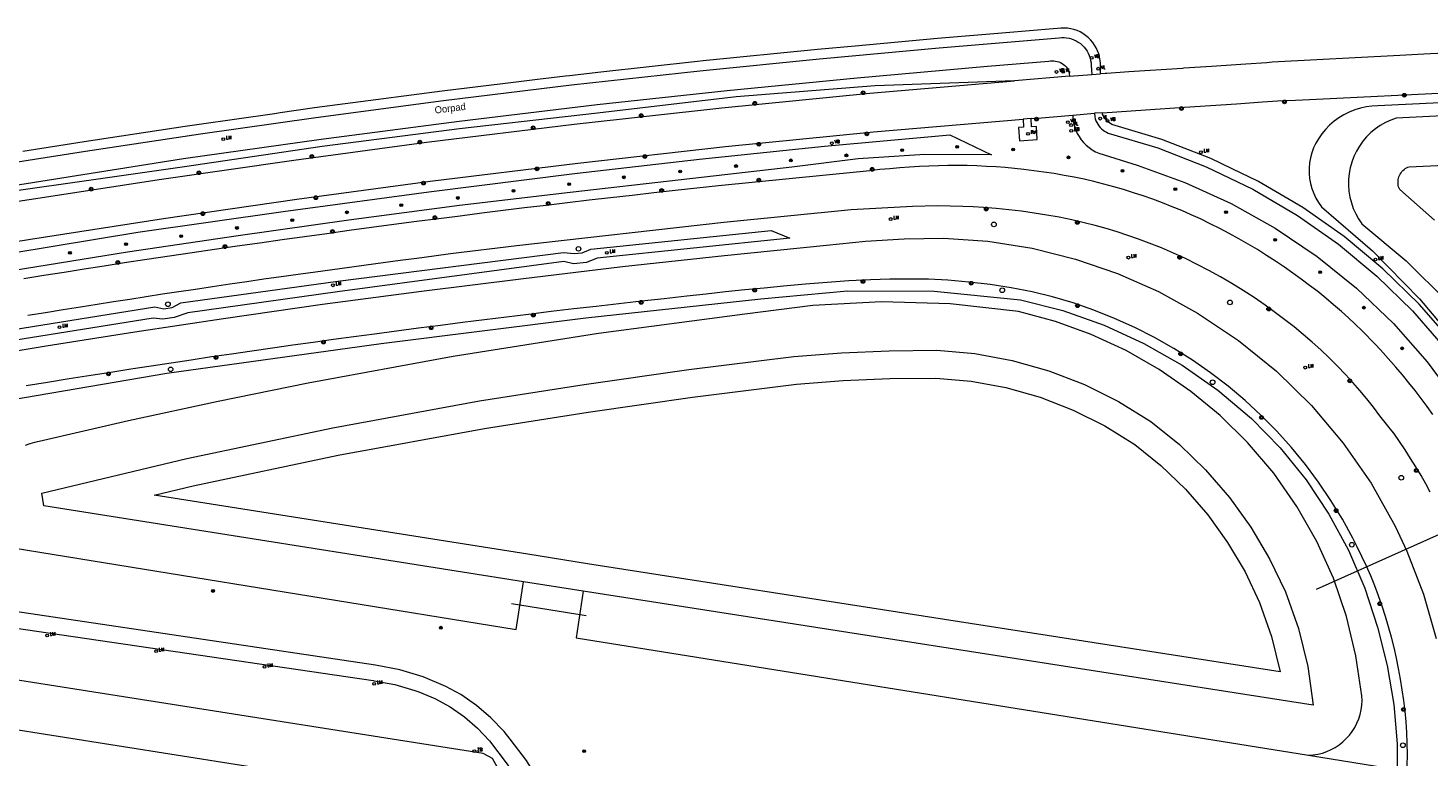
# Model space of a CAD drawing. Header units: metres. Extents: x 138165 to 154469, y 480134 to 494189.
# Tile 53 of 256: x 143178 to 143429, y 484961 to 485091. Entities that reach past the tile are written whole.
import ezdxf

# ---------------------------------------------------------------- set-up
doc = ezdxf.new("R2010")
doc.units = ezdxf.units.M
doc.header["$LTSCALE"] = 0.001
doc.header["$MEASUREMENT"] = 0
for name, color, linetype, lineweight in [('Level 5', 7, 'Continuous', 0), ('TOP-L-duiker', 7, 'Continuous', 0), ('TOP-L-topo objecten punt', 7, 'Continuous', 0), ('TOP-L-topo objecten vlak', 7, 'Continuous', 0), ('TOP-T-topo huisnummering naamgeving', 7, 'Continuous', 0)]:
    doc.layers.add(name, color=color, linetype=linetype, lineweight=lineweight)
doc.styles.add('Style-INTL_ISO', font='INTL_ISO.shx')
doc.styles.add('Style-STANDARD', font='STANDARD.shx')

# ---------------------------------------------------------------- blocks, each defined once
blk = doc.blocks.new('24')
at = {"layer": 'TOP-L-topo objecten punt', "color": 7, "linetype": 'Continuous', "lineweight": 0}
for radius in [0.025, 0.0182, 0.0115, 0.005]:
    blk.add_circle((0, 0), radius, dxfattribs=at)
blk = doc.blocks.new('39')
at = {"layer": 'TOP-L-topo objecten punt', "color": 7, "linetype": 'Continuous', "lineweight": 0}
for p, q in [((0.0175, 0.0175), (-0.0175, 0.0175)), ((-0.0175, 0.0175), (-0.0175, -0.0175)), ((0.0175, 0.0175), (0.0175, -0.0175)), ((0.0175, -0.0175), (-0.0175, -0.0175))]:
    blk.add_line(p, q, dxfattribs=at)
blk.add_circle((0, 0), 0.0332, dxfattribs=at)
blk = doc.blocks.new('*U13')
at = {"layer": 'Level 5', "color": 7, "linetype": 'Continuous', "lineweight": 0}
blk.add_circle((0, 0), 0.0415, dxfattribs=at)
blk = doc.blocks.new('150')
at = {"layer": 'Level 5', "color": 7, "linetype": 'Continuous', "lineweight": 0}
blk.add_blockref('*U13', (0, 0), dxfattribs=at)
blk = doc.blocks.new('15')
at = {"layer": 'TOP-L-topo objecten punt', "color": 7, "linetype": 'Continuous', "lineweight": 0}
blk.add_circle((0, 0), 0.025, dxfattribs=at)
at = {"layer": 'TOP-L-topo objecten punt', "color": 7, "linetype": 'Continuous', "lineweight": 0, "style": 'Style-STANDARD'}
blk.add_text('VL', height=0.06, dxfattribs=at).set_placement((0.0483, 0))
blk = doc.blocks.new('16')
at = {"layer": 'TOP-L-topo objecten punt', "color": 7, "linetype": 'Continuous', "lineweight": 0}
blk.add_circle((0, 0), 0.025, dxfattribs=at)
at = {"layer": 'TOP-L-topo objecten punt', "color": 7, "linetype": 'Continuous', "lineweight": 0, "style": 'Style-STANDARD'}
blk.add_text('LM', height=0.06, dxfattribs=at).set_placement((0.0483, 0))
blk = doc.blocks.new('126')
at = {"layer": 'TOP-L-topo objecten punt', "color": 7, "linetype": 'Continuous', "lineweight": 0}
blk.add_circle((0, 0), 0.025, dxfattribs=at)
at = {"layer": 'TOP-L-topo objecten punt', "color": 7, "linetype": 'Continuous', "lineweight": 0, "style": 'Style-STANDARD'}
blk.add_text('RV', height=0.06, dxfattribs=at).set_placement((0.0483, 0))
blk = doc.blocks.new('14')
at = {"layer": 'TOP-L-topo objecten punt', "color": 7, "linetype": 'Continuous', "lineweight": 0}
blk.add_circle((0, 0), 0.025, dxfattribs=at)
at = {"layer": 'TOP-L-topo objecten punt', "color": 7, "linetype": 'Continuous', "lineweight": 0, "style": 'Style-STANDARD'}
blk.add_text('VB', height=0.06, dxfattribs=at).set_placement((0.0483, 0))
blk = doc.blocks.new('175')
at = {"layer": 'TOP-L-topo objecten punt', "color": 7, "linetype": 'Continuous', "lineweight": 0}
blk.add_circle((0, 0), 0.025, dxfattribs=at)
at = {"layer": 'TOP-L-topo objecten punt', "color": 7, "linetype": 'Continuous', "lineweight": 0, "style": 'Style-STANDARD'}
blk.add_text('SB', height=0.06, dxfattribs=at).set_placement((0.0483, 0))
blk = doc.blocks.new('85')
at = {"layer": 'TOP-L-topo objecten punt', "color": 7, "linetype": 'Continuous', "lineweight": 0}
blk.add_circle((0, 0), 0.025, dxfattribs=at)
at = {"layer": 'TOP-L-topo objecten punt', "color": 7, "linetype": 'Continuous', "lineweight": 0, "style": 'Style-STANDARD'}
blk.add_text('ZB', height=0.06, dxfattribs=at).set_placement((0.0483, 0))

msp = doc.modelspace()

# ---------------------------------------------------------------- linework, layer by layer
at = {"layer": 'TOP-L-duiker', "flags": 128}
for points in [[(143456.33, 485012), (143408.9, 484990.78)], [(143278.22, 484986.1), (143264.8, 484988.22)]]:
    msp.add_lwpolyline(points, dxfattribs=at)
at = {"layer": 'TOP-L-topo objecten vlak', "flags": 128}
for points in [[(143167.97, 485066.03), (143188.55, 485069.31), (143209.15, 485072.4), (143229.79, 485075.3), (143252.67, 485078.34), (143275.58, 485081.13), (143298.52, 485083.66), (143319.96, 485085.84), (143341.42, 485087.81), (143362.89, 485089.58), (143363.34, 485089.62), (143363.79, 485089.62), (143364.23, 485089.58), (143364.68, 485089.5), (143365.11, 485089.38), (143365.53, 485089.22), (143365.93, 485089.03), (143366.32, 485088.8), (143366.69, 485088.54), (143367.03, 485088.25), (143367.34, 485087.93), (143367.62, 485087.58), (143367.88, 485087.21), (143368.09, 485086.82), (143368.28, 485086.41), (143368.42, 485085.98), (143368.53, 485085.54), (143368.6, 485085.1), (143368.63, 485084.65), (143368.73, 485082.98)], [(143370.32, 485083.11), (143370.3, 485084.95), (143370.25, 485085.54), (143370.14, 485086.12), (143370.04, 485086.52), (143369.99, 485086.69), (143369.78, 485087.24), (143369.53, 485087.78), (143369.23, 485088.28), (143368.89, 485088.76), (143368.51, 485089.21), (143368.09, 485089.62), (143367.63, 485090), (143367.14, 485090.33), (143366.63, 485090.62), (143366.09, 485090.86), (143365.54, 485091.06), (143364.97, 485091.2), (143364.38, 485091.29), (143363.8, 485091.33), (143363.21, 485091.33), (143362.62, 485091.26), (143361.84, 485091.2), (143353.34, 485090.48), (143341.1, 485089.44), (143326.34, 485088.09), (143319.6, 485087.47), (143299.17, 485085.44), (143298.11, 485085.34), (143280.8, 485083.4), (143275.23, 485082.78), (143274.48, 485082.69), (143269.49, 485082.09), (143265.16, 485081.56), (143252.39, 485080.01), (143235.01, 485077.73), (143229.57, 485077.02), (143223.38, 485076.13), (143222.39, 485075.99), (143208.92, 485074.06), (143206.37, 485073.68), (143188.29, 485070.96), (143177.32, 485069.23)], [(143168.83, 485062.09), (143206.1, 485067.97), (143230.76, 485071.43), (143255.44, 485074.65), (143280.16, 485077.63), (143303.44, 485080.14), (143326.73, 485082.44), (143350.05, 485084.53), (143361.04, 485085.42), (143361.35, 485085.46), (143361.65, 485085.47), (143361.96, 485085.46), (143362.26, 485085.42), (143362.56, 485085.35), (143362.85, 485085.25), (143363.13, 485085.13), (143363.4, 485084.98), (143363.66, 485084.81), (143363.9, 485084.62), (143364.12, 485084.4), (143364.32, 485084.17), (143364.5, 485083.92), (143364.65, 485083.66), (143364.76, 485082.69)], [(143431.81, 485086.83), (143428.17, 485086.63), (143423.92, 485086.41), (143401.05, 485085.19), (143400.08, 485085.12), (143396.34, 485084.87), (143390.15, 485084.45), (143385.2, 485084.12), (143384.99, 485084.1), (143375.39, 485083.46), (143371.42, 485083.19), (143371.12, 485083.17), (143370.32, 485083.11)], [(143364.76, 485082.69), (143354.9, 485081.9)], [(143364.76, 485082.69), (143368.73, 485082.98)], [(143368.73, 485082.98), (143370.32, 485083.11)], [(143064.37, 485081.41), (143066.46, 485079.09), (143073.76, 485072.39), (143081.67, 485066.44), (143090.17, 485061.21), (143099.16, 485056.87), (143108.54, 485053.46), (143118.19, 485050.9), (143128.04, 485049.28), (143138, 485048.59), (143143.67, 485048.66), (143149.33, 485049.01), (143154.96, 485049.64), (143178.69, 485053.52), (143202.52, 485057.21), (143226.37, 485060.68), (143250.27, 485063.91), (143276.7, 485067.16), (143303.17, 485070.09), (143329.67, 485072.72), (143356.43, 485075)], [(143149.82, 485056.78), (143156.76, 485057.38), (143168.15, 485059.1), (143178.44, 485060.63), (143202.14, 485064.26), (143225.86, 485067.67), (143249.62, 485070.88), (143276.04, 485074.09), (143302.49, 485077.02), (143328.97, 485079.65), (143354.9, 485081.9)], [(143354.9, 485081.9), (143329.94, 485080.97), (143305.05, 485079.03), (143280.24, 485076.09), (143255.54, 485073.29), (143230.89, 485070.09), (143206.29, 485066.48), (143158.1, 485059.62), (143149.82, 485056.78)], [(143370.64, 485076.15), (143378.36, 485076.67), (143385.34, 485077.15), (143394.64, 485077.78), (143394.65, 485077.78), (143399.33, 485078.1), (143401.99, 485078.28), (143405.22, 485078.44), (143408.98, 485078.62), (143433.27, 485079.79)], [(143441.03, 485078.44), (143419.96, 485077.38), (143418.9, 485077.34), (143417.85, 485077.2), (143416.82, 485076.98), (143415.81, 485076.68), (143414.82, 485076.28), (143413.88, 485075.81), (143412.98, 485075.27), (143412.12, 485074.64), (143411.32, 485073.95), (143410.58, 485073.19), (143409.91, 485072.38), (143409.31, 485071.51), (143408.85, 485070.7), (143408.45, 485069.86), (143408.13, 485068.99), (143407.89, 485068.09), (143407.73, 485067.18), (143407.65, 485066.26), (143407.65, 485065.33), (143407.74, 485064.4), (143407.9, 485063.49), (143408.15, 485062.59), (143408.47, 485061.72), (143408.87, 485060.88), (143409.34, 485060.08), (143409.88, 485059.33), (143418.98, 485051.44), (143427.43, 485042.87), (143435.2, 485033.67)], [(143356.43, 485075), (143356.5, 485073.57), (143355.62, 485073.51), (143355.78, 485071.15), (143358.95, 485071.37), (143358.81, 485073.7), (143357.94, 485073.64), (143357.85, 485075.12)], [(143357.85, 485075.12), (143356.43, 485075)], [(143357.85, 485075.12), (143359.01, 485075.22), (143365.32, 485075.73)], [(143365.32, 485075.73), (143369.21, 485076.06)], [(143365.32, 485075.73), (143365.36, 485075.01), (143365.47, 485074.35), (143365.64, 485073.7), (143365.86, 485073.07), (143366.14, 485072.47), (143366.47, 485071.88), (143366.85, 485071.33), (143367.27, 485070.82), (143367.74, 485070.34), (143368.25, 485069.91), (143368.8, 485069.52), (143369.38, 485069.19), (143369.98, 485068.9), (143376.88, 485066.77), (143385.42, 485063.7), (143393.67, 485059.94), (143401.58, 485055.5), (143409.1, 485050.42), (143416.16, 485044.73), (143422.76, 485038.4), (143428.79, 485031.54), (143434.23, 485024.2)], [(143370.64, 485076.15), (143369.21, 485076.06)], [(143369.21, 485076.06), (143369.25, 485075.41), (143369.35, 485075.06), (143369.47, 485074.73), (143369.62, 485074.41), (143369.8, 485074.1), (143370, 485073.81), (143370.23, 485073.53), (143370.48, 485073.28), (143370.75, 485073.05), (143371.03, 485072.84), (143371.34, 485072.66), (143371.66, 485072.5), (143380.55, 485069.85), (143389.21, 485066.49), (143397.57, 485062.45), (143405.58, 485057.75), (143412.89, 485052.62), (143419.76, 485046.93), (143426.15, 485040.7), (143432.03, 485033.98)], [(143433.29, 485035.12), (143427.34, 485041.91), (143420.87, 485048.22), (143413.91, 485053.98), (143406.51, 485059.17), (143398.44, 485063.9), (143393.89, 485066.11), (143390.02, 485067.98), (143381.3, 485071.37), (143372.34, 485074.06), (143372.07, 485074.22), (143371.81, 485074.41), (143371.57, 485074.62), (143371.35, 485074.84), (143371.15, 485075.09), (143370.97, 485075.35), (143370.81, 485075.62), (143370.68, 485075.91), (143370.64, 485076.15)], [(143441.18, 485076.06), (143423.26, 485075.22), (143422.26, 485074.86), (143421.3, 485074.42), (143420.38, 485073.89), (143419.51, 485073.29), (143418.7, 485072.61), (143417.95, 485071.87), (143417.26, 485071.06), (143416.65, 485070.2), (143416.11, 485069.29), (143415.66, 485068.33), (143415.29, 485067.34), (143415, 485066.32), (143414.81, 485065.28), (143414.71, 485064.23), (143414.7, 485063.17), (143414.78, 485062.11), (143414.95, 485061.07), (143415.21, 485060.04), (143415.56, 485059.04), (143416, 485058.08), (143416.51, 485057.16), (143417.11, 485056.28), (143425.04, 485049.65), (143432.37, 485042.36)], [(143159.92, 485048.5), (143197.91, 485054.75), (143223.94, 485058.49), (143250, 485062), (143276.09, 485065.3), (143298.48, 485067.84), (143320.89, 485070.16), (143343.33, 485072.23), (143350.77, 485068.64), (143338.81, 485068.66), (143326.88, 485067.92), (143315.02, 485066.4), (143295.19, 485064.16), (143275.35, 485061.89), (143255.53, 485059.57), (143235.69, 485056.95), (143215.87, 485054.15), (143196.08, 485051.18), (143151, 485043.9)], [(143430.11, 485056.91), (143423.87, 485062.4), (143423.77, 485062.64), (143423.68, 485062.89), (143423.62, 485063.15), (143423.58, 485063.41), (143423.57, 485063.67), (143423.58, 485063.94), (143423.61, 485064.2), (143423.66, 485064.46), (143423.74, 485064.71), (143423.84, 485064.95), (143423.96, 485065.19), (143424.11, 485065.41), (143424.27, 485065.62), (143424.45, 485065.81), (143424.64, 485065.99), (143424.85, 485066.15), (143425.08, 485066.28), (143425.31, 485066.4), (143425.56, 485066.5), (143447.09, 485067.51)], [(143429.78, 485022.12), (143428.77, 485023.54), (143427.71, 485024.99), (143426.61, 485026.42), (143425.49, 485027.83), (143424.35, 485029.22), (143423.19, 485030.59), (143422.28, 485031.64), (143420.43, 485033.7), (143419.48, 485034.7), (143417.12, 485037.11), (143415.91, 485038.28), (143414.68, 485039.43), (143413.43, 485040.57), (143412.04, 485041.78), (143410.63, 485042.97), (143409.19, 485044.13), (143407.73, 485045.26), (143406.24, 485046.37), (143404.75, 485047.45), (143403.23, 485048.51), (143401.63, 485049.58), (143400.01, 485050.63), (143398.38, 485051.65), (143396.72, 485052.65), (143395.05, 485053.61), (143393.36, 485054.54), (143391.65, 485055.44), (143389.93, 485056.3), (143388.19, 485057.14), (143386.52, 485057.9), (143384.83, 485058.64), (143383.12, 485059.34), (143381.41, 485060.02), (143379.68, 485060.66), (143377.94, 485061.27), (143376.19, 485061.85), (143374.43, 485062.4), (143372.66, 485062.91), (143370.88, 485063.39), (143369.11, 485063.83), (143367.34, 485064.24), (143365.55, 485064.61), (143363.76, 485064.95), (143361.97, 485065.26), (143360.16, 485065.54), (143358.36, 485065.79), (143356.55, 485066.01), (143354.9, 485066.18), (143353.25, 485066.33), (143351.6, 485066.45), (143349.87, 485066.56), (143348.13, 485066.64), (143346.4, 485066.69), (143344.66, 485066.71), (143342.97, 485066.7), (143341.28, 485066.66), (143339.58, 485066.6), (143337.89, 485066.52), (143336.11, 485066.41), (143334.33, 485066.28), (143332.54, 485066.14), (143330.77, 485065.97), (143328.99, 485065.78), (143327.21, 485065.56), (143301.89, 485063.06), (143294.15, 485062.23), (143290.29, 485061.81), (143286.42, 485061.37), (143282.55, 485060.93), (143278.71, 485060.49), (143274.86, 485060.04), (143271.02, 485059.58), (143267.17, 485059.11), (143263.33, 485058.64), (143259.49, 485058.16), (143255.64, 485057.67), (143251.8, 485057.18), (143247.79, 485056.66), (143243.78, 485056.13), (143239.77, 485055.6), (143235.76, 485055.06), (143231.76, 485054.51), (143227.75, 485053.96), (143223.74, 485053.4), (143219.74, 485052.83), (143215.7, 485052.26), (143211.66, 485051.67), (143207.62, 485051.08), (143203.59, 485050.48), (143199.55, 485049.88), (143195.52, 485049.27), (143191.91, 485048.71), (143188.3, 485048.15), (143184.7, 485047.58), (143181.09, 485047.01), (143177.49, 485046.43)], [(143429.35, 485008.2), (143428.54, 485009.71), (143427.69, 485011.2), (143426.77, 485012.75), (143425.82, 485014.28), (143424.84, 485015.8), (143423.83, 485017.29), (143422.79, 485018.77), (143422.18, 485019.58), (143422.01, 485019.8), (143420.34, 485021.91), (143419.17, 485023.44), (143417.97, 485024.94), (143416.74, 485026.41), (143415.48, 485027.86), (143414.18, 485029.28), (143412.74, 485030.79), (143411.25, 485032.27), (143409.73, 485033.7), (143408.17, 485035.1), (143406.58, 485036.47), (143404.97, 485037.8), (143403.32, 485039.09), (143401.65, 485040.36), (143399.75, 485041.73), (143397.81, 485043.07), (143395.83, 485044.35), (143393.82, 485045.59), (143391.78, 485046.78), (143389.71, 485047.92), (143387.62, 485049.01), (143385.5, 485050.05), (143383.36, 485051.03), (143381.19, 485051.96), (143379.01, 485052.83), (143377.1, 485053.54), (143375.18, 485054.21), (143373.25, 485054.83), (143371.3, 485055.42), (143369.34, 485055.97), (143367.37, 485056.47), (143365.15, 485056.99), (143362.92, 485057.45), (143360.67, 485057.85), (143358.42, 485058.21), (143356.16, 485058.51), (143353.89, 485058.78), (143351.62, 485059), (143349.35, 485059.18), (143347.49, 485059.31), (143345.62, 485059.4), (143343.37, 485059.46), (143341.12, 485059.49), (143336.62, 485059.4), (143325.66, 485058.75), (143302.84, 485056.54), (143265.76, 485052.34), (143253.92, 485050.88), (143250.9, 485050.49), (143247.88, 485050.09), (143244.86, 485049.7), (143241.83, 485049.29), (143238.82, 485048.89), (143235.79, 485048.48), (143232.77, 485048.06), (143229.7, 485047.64), (143226.63, 485047.21), (143223.56, 485046.78), (143220.49, 485046.34), (143217.42, 485045.9), (143214.36, 485045.45), (143211.29, 485045), (143208.22, 485044.54), (143205.28, 485044.1), (143202.35, 485043.65), (143199.41, 485043.2), (143196.48, 485042.74), (143193.54, 485042.28), (143190.61, 485041.81), (143187.67, 485041.35), (143184.52, 485040.85), (143181.36, 485040.34), (143178.2, 485039.84)], [(143172.3, 485036.83), (143200.98, 485041.41), (143202.59, 485041.05), (143204.03, 485041.32), (143205.64, 485042.13), (143233.73, 485046.02), (143274.14, 485051.13), (143276.04, 485050.95), (143277.48, 485051.09), (143279.04, 485051.75), (143311.34, 485055.06), (143314.68, 485053.68), (143280.19, 485050.14), (143278.26, 485049.34), (143275.93, 485049.12), (143274.18, 485049.53), (143233.66, 485044.08), (143206.88, 485040.32)], [(143165.64, 485031.79), (143181.51, 485034.4), (143197.39, 485036.92), (143213.28, 485039.35), (143230.99, 485041.88), (143248.72, 485044.23), (143266.48, 485046.41), (143284.71, 485048.61), (143302.97, 485050.62), (143321.24, 485052.44), (143328.19, 485053.18), (143335.16, 485053.6), (143342.15, 485053.71), (143350.13, 485053.14), (143358.03, 485051.89), (143365.79, 485049.96), (143373.36, 485047.37), (143380.67, 485044.14), (143387.69, 485040.29), (143394.99, 485035.41), (143401.81, 485029.88), (143408.07, 485023.73), (143413.74, 485017.02), (143418.74, 485009.81), (143423.05, 485002.16), (143425.14, 484997.66), (143428.13, 484989.97), (143430.42, 484982.05)], [(143425.21, 484959.22), (143425.24, 484961.24), (143425.21, 484963.27), (143425.13, 484965.19), (143425, 484967.1), (143424.82, 484969.02), (143424.6, 484970.94), (143424.33, 484972.84), (143424.03, 484974.75), (143423.67, 484976.64), (143423.28, 484978.52), (143422.85, 484980.4), (143422.38, 484982.27), (143421.87, 484984.13), (143421.32, 484985.98), (143420.72, 484987.82), (143420.08, 484989.65), (143419.4, 484991.45), (143418.68, 484993.24), (143417.92, 484994.98), (143416.27, 484998.42), (143416.02, 484998.91), (143415.5, 484999.97), (143413.6, 485003.41), (143411.54, 485006.76), (143409.33, 485010.02), (143406.98, 485013.17), (143404.48, 485016.22), (143401.86, 485019.14), (143399.08, 485021.95), (143396.17, 485024.64), (143393.14, 485027.19), (143389.99, 485029.6), (143386.74, 485031.87), (143383.4, 485033.97), (143379.95, 485035.93), (143376.42, 485037.72), (143372.8, 485039.35), (143369.11, 485040.82), (143365.37, 485042.11), (143361.72, 485043.18), (143358.03, 485044.08), (143354.29, 485044.81), (143350.53, 485045.39), (143346.74, 485045.84), (143342.96, 485046.17), (143339.51, 485046.34), (143336.05, 485046.38), (143332.58, 485046.34), (143329.13, 485046.24), (143325.23, 485046.06), (143321.33, 485045.78), (143317.44, 485045.45), (143313.55, 485045.1), (143310.08, 485044.78), (143306.61, 485044.44), (143303.14, 485044.07), (143299.67, 485043.69), (143296.2, 485043.31), (143292.15, 485042.87), (143288.1, 485042.42), (143284.06, 485041.97), (143280.01, 485041.5), (143275.97, 485041.03), (143271.92, 485040.55), (143267.88, 485040.06), (143263.93, 485039.58), (143259.99, 485039.09), (143256.04, 485038.59), (143252.1, 485038.09), (143248.15, 485037.58), (143244.21, 485037.06), (143240.27, 485036.54), (143236.61, 485036.04), (143232.96, 485035.55), (143229.31, 485035.04), (143225.65, 485034.53), (143222, 485034.02), (143218.35, 485033.49), (143214.7, 485032.96), (143211.1, 485032.43), (143207.49, 485031.89), (143203.89, 485031.34), (143200.28, 485030.79), (143196.68, 485030.23), (143193.08, 485029.67), (143189.48, 485029.11), (143185.61, 485028.49), (143181.76, 485027.87), (143177.9, 485027.25)], [(143149.63, 485020.38), (143203.09, 485029.52), (143241.46, 485034.83), (143278.14, 485039.42), (143309.48, 485042.82), (143324.96, 485044.26), (143340.49, 485044.21), (143355.96, 485042.67), (143363.56, 485040.73), (143370.95, 485038.11), (143378.08, 485034.85), (143384.89, 485030.96), (143391.32, 485026.47), (143397.33, 485021.43), (143402.47, 485016.15), (143407.11, 485010.43), (143411.2, 485004.3), (143414.72, 484997.83), (143417.63, 484991.06), (143419.91, 484984.05), (143421.64, 484977.19), (143422.81, 484970.21), (143423.39, 484963.15), (143423.39, 484958.59)], [(143407.54, 484961.13), (143408.38, 484961.19), (143409.21, 484961.32), (143410.03, 484961.52), (143410.83, 484961.79), (143411.6, 484962.13), (143412.34, 484962.53), (143413.04, 484963), (143413.7, 484963.52), (143414.31, 484964.1), (143414.88, 484964.72), (143415.38, 484965.4), (143415.83, 484966.11), (143416.21, 484966.86), (143416.53, 484967.64), (143416.79, 484968.44), (143416.97, 484969.26), (143417.08, 484970.1), (143417.12, 484970.94), (143417.09, 484971.78), (143416.04, 484978.94), (143414.34, 484985.96), (143411.99, 484992.8), (143409.02, 484999.4), (143405.45, 485005.68), (143401.31, 485011.61), (143396.64, 485017.13), (143391.74, 485021.93), (143386.45, 485026.28), (143380.82, 485030.18), (143374.87, 485033.58), (143368.65, 485036.46), (143362.22, 485038.8), (143355.6, 485040.59), (143343.38, 485041.92), (143331.08, 485042.28), (143318.8, 485041.67), (143306.6, 485040.09), (143280.43, 485036.64), (143254.37, 485032.53), (143228.41, 485027.77), (143212.32, 485024.47), (143196.26, 485020.97), (143180.26, 485017.28), (143179.4, 485017.11), (143178.57, 485016.87), (143177.76, 485016.56)], [(143206.88, 485040.32), (143204.42, 485039.49), (143202.4, 485039.2), (143200.65, 485039.4), (143172.66, 485034.89)], [(143266.99, 484992.18), (143181.07, 485005.77), (143180.7, 485008.02), (143206.69, 485014.24), (143232.83, 485019.76), (143259.12, 485024.58), (143277.83, 485027.51), (143296.58, 485030.17), (143315.36, 485032.54), (143323.89, 485033.19), (143332.44, 485033.56), (143340.99, 485033.65), (143347.78, 485033.05), (143354.49, 485031.82), (143361.06, 485029.96), (143367.42, 485027.5), (143373.53, 485024.46), (143379.32, 485020.86), (143384.42, 485016.75), (143389.12, 485012.2), (143393.41, 485007.25), (143397.24, 485001.94), (143400.58, 484996.31), (143403.41, 484990.41), (143405.74, 484983.81), (143407.4, 484977.01), (143408.36, 484970.08), (143277.67, 484990.48)], [(143278.44, 484995.42), (143267.77, 484997.12), (143200.84, 485007.7), (143207.79, 485009.36), (143233.8, 485014.86), (143259.96, 485019.65), (143278.56, 485022.57), (143297.24, 485025.21), (143315.87, 485027.56), (143324.19, 485028.2), (143332.57, 485028.56), (143340.79, 485028.65), (143347.11, 485028.09), (143353.36, 485026.94), (143359.47, 485025.21), (143365.4, 485022.92), (143371.09, 485020.09), (143376.42, 485016.78), (143381.1, 485013), (143385.49, 485008.76), (143389.49, 485004.15), (143393.06, 484999.2), (143396.17, 484993.95), (143398.79, 484988.49), (143400.94, 484982.38), (143402.48, 484976.07), (143402.48, 484976.06), (143278.44, 484995.42)], [(143161.9, 485000.47), (143265.67, 484983.66), (143266.99, 484992.18)], [(143270.74, 484954.66), (143270.02, 484956.04), (143267.51, 484960.16), (143264.58, 484964), (143263.48, 484965.36), (143261.15, 484967.84), (143258.56, 484970.06), (143255.76, 484972), (143253.09, 484973.42), (143249.03, 484975.14), (143244.81, 484976.42), (143240.48, 484977.26), (143140.63, 484992.14), (143138.02, 484992.56), (143134.48, 484993.46), (143131.05, 484994.73), (143127.39, 484996.59), (143126.57, 484997.03), (143126.04, 484996.02)], [(143277.67, 484990.48), (143266.99, 484992.18)], [(143277.67, 484990.48), (143276.42, 484982.14), (143407.54, 484961.13)], [(143141.9, 484988.88), (143240.08, 484974.48), (143240.26, 484974.46), (143243.94, 484973.79), (143247.54, 484972.74), (143248.22, 484972.5), (143251.09, 484971.29), (143253.83, 484969.79), (143256.39, 484968.01), (143258.75, 484965.97), (143260.88, 484963.7), (143264.06, 484959.51), (143265.82, 484956.71)], [(143162.46, 484967.87), (143257.6, 484952.86), (143257.94, 484952.8), (143258.29, 484952.77), (143258.65, 484952.78), (143259, 484952.82), (143259.34, 484952.89), (143259.68, 484952.98), (143260.01, 484953.11), (143260.32, 484953.27), (143260.62, 484953.45), (143260.9, 484953.66), (143261.17, 484953.9), (143261.4, 484954.16), (143261.62, 484954.43), (143261.81, 484954.73), (143261.98, 484955.04), (143262.11, 484955.37), (143262.29, 484958.91), (143261.43, 484960.56), (143259.73, 484961.46), (143130.88, 484981.71)], [(143407.54, 484961.13), (143423.39, 484958.59)]]:
    msp.add_lwpolyline(points, dxfattribs=at)

# ---------------------------------------------------------------- block references
at = {"layer": 'TOP-L-topo objecten punt', "xscale": 10, "yscale": 10, "zscale": 10}
for name, p in [('14', (143368.7, 485085.98)), ('15', (143369.87, 485084.05)), ('14', (143362.42, 485083.46)), ('15', (143363.59, 485083.5)), ('39', (143327.78, 485079.74)), ('39', (143424.7, 485079.29)), ('39', (143308.38, 485077.84)), ('39', (143384.78, 485076.92)), ('39', (143403.24, 485078.11)), ('39', (143288.05, 485075.64)), ('39', (143358.84, 485075.03)), ('15', (143364.44, 485074.49)), ('14', (143364.44, 485074.49)), ('15', (143365.02, 485073.96)), ('15', (143370.23, 485075.11)), ('14', (143371.56, 485074.71)), ('16', (143213.22, 485071.42)), ('39', (143268.69, 485073.47)), ('39', (143328.45, 485072.38)), ('126', (143357.31, 485072.4)), ('175', (143365.06, 485072.92)), ('16', (143365.06, 485072.92)), ('39', (143248.39, 485070.9)), ('39', (143309.09, 485070.52)), ('14', (143322.18, 485070.69)), ('24', (143334.76, 485069.46)), ('24', (143344.63, 485070.05)), ('24', (143354.67, 485069.59)), ('16', (143388.28, 485069.08)), ('39', (143229.08, 485068.34)), ('39', (143288.71, 485068.33)), ('24', (143314.85, 485067.63)), ('24', (143324.79, 485068.53)), ('24', (143364.55, 485068.17)), ('39', (143208.84, 485065.42)), ('39', (143269.39, 485066.1)), ('24', (143284.95, 485064.6)), ('24', (143295.01, 485065.65)), ('24', (143305.03, 485066.62)), ('39', (143329.41, 485066.03)), ('24', (143374.25, 485065.76)), ('39', (143189.55, 485062.49)), ('39', (143249.08, 485063.57)), ('24', (143265.17, 485062.19)), ('24', (143275.13, 485063.37)), ('39', (143291.71, 485062.26)), ('39', (143309.09, 485064.09)), ('24', (143383.69, 485062.46)), ('39', (143229.78, 485060.95)), ('24', (143245.09, 485059.62)), ('24', (143255.23, 485060.9)), ('39', (143271.39, 485059.9)), ('39', (143209.57, 485058.09)), ('24', (143225.57, 485056.91)), ('24', (143235.36, 485058.33)), ('39', (143251.1, 485057.37)), ('16', (143332.72, 485057.13)), ('39', (143349.83, 485058.93)), ('24', (143392.77, 485058.37)), ('24', (143215.66, 485055.53)), ('39', (143232.77, 485054.91)), ('150', (143351.2, 485056.16)), ('39', (143366.14, 485056.53)), ('24', (143195.8, 485052.62)), ('24', (143205.67, 485054.08)), ('39', (143213.52, 485052.19)), ('150', (143276.82, 485051.8)), ('24', (143401.57, 485053.42)), ('24', (143185.76, 485051.07)), ('39', (143194.31, 485049.35)), ('16', (143281.91, 485051.09)), ('16', (143375.28, 485050.22)), ('39', (143384.47, 485050.27)), ('16', (143419.52, 485049.87)), ('24', (143409.61, 485047.63)), ('16', (143232.85, 485045.27)), ('39', (143308.37, 485044.41)), ('39', (143327.76, 485045.96)), ('39', (143347.14, 485045.63)), ('150', (143352.69, 485044.37)), ('150', (143203.3, 485041.87)), ('39', (143288.04, 485042.21)), ('39', (143366.16, 485041.62)), ('150', (143393.47, 485042.21)), ('39', (143268.73, 485039.94)), ('39', (143400.41, 485041.02)), ('24', (143417.46, 485041.26)), ('16', (143183.88, 485037.77)), ('39', (143250.43, 485037.67)), ('39', (143231.14, 485035.09)), ('39', (143211.91, 485032.34)), ('39', (143384.65, 485032.99)), ('24', (143424.32, 485033.98)), ('39', (143192.68, 485029.4)), ('150', (143203.79, 485030.22)), ('16', (143406.96, 485030.53)), ('150', (143390.37, 485027.9)), ('39', (143414.93, 485028.14)), ('39', (143399.11, 485021.61)), ('39', (143426.84, 485012.12)), ('150', (143424.15, 485010.81)), ('39', (143412.48, 485004.92)), ('150', (143415.3, 484998.82)), ('24', (143211.37, 484990.54)), ('39', (143420.29, 484988.26)), ('16', (143181.67, 484982.57)), ('24', (143252.17, 484983.96)), ('16', (143201.18, 484979.77)), ('16', (143220.59, 484976.97)), ('16', (143240.24, 484973.91)), ('39', (143424.54, 484969.32)), ('85', (143258.17, 484961.84)), ('24', (143277.85, 484961.85)), ('150', (143424.44, 484962.91))]:
    msp.add_blockref(name, p, dxfattribs=at)

# ---------------------------------------------------------------- texts
at = {"layer": 'TOP-T-topo huisnummering naamgeving', "style": 'Style-INTL_ISO'}
msp.add_text('Oorpad', height=1.25, rotation=7.2, dxfattribs=at).set_placement((143251.15, 485076))

doc.saveas('drawing.dxf')
